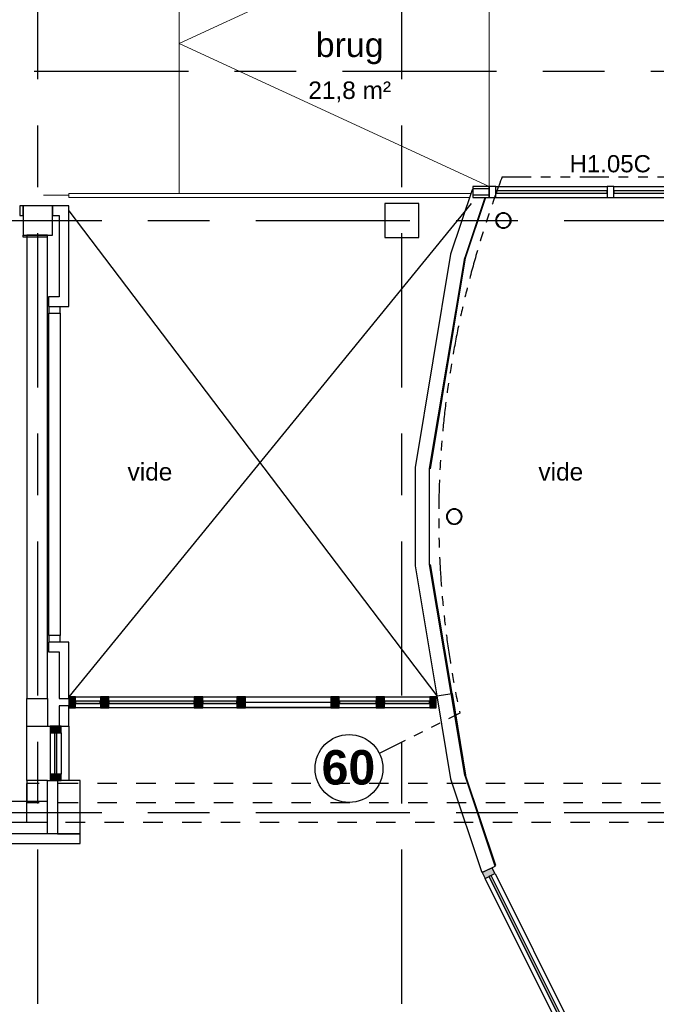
# Model space of a CAD drawing. Header units: millimetres. Extents: x -5940 to 121280, y -35718 to 26615.
# Tile 13 of 52: x 22313 to 28872, y -1975 to 8169. Entities that reach past the tile are written whole.
import ezdxf

# ---------------------------------------------------------------- set-up
doc = ezdxf.new("R2010")
doc.units = ezdxf.units.MM
doc.header["$LTSCALE"] = 100
for name, pattern in [('Center', [31.75, 6.35, -4.7625, 15.875, -4.7625]), ('dash-dash-dash', [8, 3, -1, 1, -1, 1, -1]), ('Hidden', [4, 2, -2])]:
    doc.linetypes.add(name, pattern=pattern)
for name, color, linetype in [('AL18----_BRANDSCHEIDING', 1, 'Continuous'), ('AL21----_BUITENWAND', 3, 'Continuous'), ('AL22----_BINNENWAND', 2, 'Continuous'), ('AL28----_CONSTRUCTIES', 4, 'Continuous'), ('AL31----_BUITENKOZIJN', 1, 'Continuous'), ('AL32----_BINNENKOZIJN', 1, 'Continuous'), ('AL32----_BINNENKOZIJN_MERKCODE', 1, 'Continuous'), ('AL33----_VLOEROPENINGEN', 2, 'Continuous'), ('BL$7----_DOORSNEDE', 8, 'Continuous'), ('BL$7----_STRAMIEN', 8, 'Continuous'), ('BL$8----_ALGEMENE TEKST', 2, 'Continuous'), ('BL$8----_NVO RUIMTE', 253, 'Hidden'), ('BL$8----_RUIMTEBENAMING', 2, 'Continuous')]:
    doc.layers.add(name, color=color, linetype=linetype)
doc.layers.add('AL24----_HELLINGSBANEN', color=3, linetype='Continuous', lineweight=13)
doc.layers.add('AL34----_BALUSTRADES EN LEUNINGEN', color=1, linetype='Continuous', lineweight=9)
doc.styles.add('Arial_2', font='arial.ttf', dxfattribs={"height": 245.883234})
doc.styles.add('Arial_3', font='arial.ttf', dxfattribs={"height": 177.035928})
doc.styles.add('Arial_B', font='arialbd.ttf', dxfattribs={"height": 355.164671})
doc.styles.get("Standard").update_dxf_attribs({"font": 'arial.ttf'})

# ---------------------------------------------------------------- blocks, each defined once
blk = doc.blocks.new('Rectangular Mullion - 31_CWM_067x114-7812522-_--_101 1e verdieping')
at = {"linetype": 'ByBlock', "lineweight": -2}
blk.add_hatch(color=0, dxfattribs=at).paths.add_polyline_path([(0, 114), (-67, 114), (-67, 0), (0, 0)], flags=0)
at = {"color": 0, "linetype": 'ByBlock', "lineweight": -2}
for p, q in [((0, 114), (-67, 114)), ((-67, 114), (-67, 0)), ((0, 0), (0, 114)), ((-67, 0), (0, 0))]:
    blk.add_line(p, q, dxfattribs=at)
blk = doc.blocks.new('System Panel - 31_CWP_glas_2-7812624-_--_101 1e verdieping')
at = {"linetype": 'ByBlock', "lineweight": -2}
blk.add_hatch(color=0, dxfattribs=at).paths.add_polyline_path([(128, -69), (128, -45), (-128, -45), (-128, -69)], flags=0)
at = {"color": 0, "linetype": 'ByBlock', "lineweight": -2}
for p, q in [((128, -45), (-128, -45)), ((-128, -45), (-128, -69)), ((-128, -69), (128, -69)), ((128, -69), (128, -45))]:
    blk.add_line(p, q, dxfattribs=at)
blk = doc.blocks.new('System Panel - 31_CWP_glas_2-7812568-_--_101 1e verdieping')
at = {"linetype": 'ByBlock', "lineweight": -2}
blk.add_hatch(color=0, dxfattribs=at).paths.add_polyline_path([(-18, -69), (440, -69), (440, -45), (-440, -45), (-440, -69)], flags=0)
at = {"color": 0, "linetype": 'ByBlock', "lineweight": -2}
for p, q in [((440, -45), (-440, -45)), ((-440, -45), (-440, -69)), ((-440, -69), (440, -69)), ((440, -69), (440, -45))]:
    blk.add_line(p, q, dxfattribs=at)
blk = doc.blocks.new('System Panel - 31_CWP_glas_2-7812569-_--_101 1e verdieping')
at = {"linetype": 'ByBlock', "lineweight": -2}
blk.add_hatch(color=0, dxfattribs=at).paths.add_polyline_path([(175, -69), (175, -45), (-175, -45), (-175, -69)], flags=0)
at = {"color": 0, "linetype": 'ByBlock', "lineweight": -2}
for p, q in [((175, -45), (-175, -45)), ((-175, -45), (-175, -69)), ((-175, -69), (175, -69)), ((175, -69), (175, -45))]:
    blk.add_line(p, q, dxfattribs=at)
blk = doc.blocks.new('31_DO_deur_0 - deur-9214664-_--_101 1e verdieping')
at = {"color": 0, "linetype": 'ByBlock', "lineweight": -2}
for p, q in [((-440, -57), (440, -57)), ((-440, -111), (-440, -57)), ((440, -57), (440, -111)), ((440, -111), (-440, -111))]:
    blk.add_line(p, q, dxfattribs=at)
blk = doc.blocks.new('System Panel - 31_CWP_glas_2-7812813-_--_101 1e verdieping')
at = {"linetype": 'ByBlock', "lineweight": -2}
blk.add_hatch(color=0, dxfattribs=at).paths.add_polyline_path([(189, -69), (189, -45), (-189, -45), (-189, -69)], flags=0)
at = {"color": 0, "linetype": 'ByBlock', "lineweight": -2}
for p, q in [((189, -45), (-189, -45)), ((-189, -45), (-189, -69)), ((-189, -69), (189, -69)), ((189, -69), (189, -45))]:
    blk.add_line(p, q, dxfattribs=at)
blk = doc.blocks.new('Rectangular Mullion - 31_CWM_067x114-7812747-_--_101 1e verdieping')
at = {"linetype": 'ByBlock', "lineweight": -2}
blk.add_hatch(color=0, dxfattribs=at).paths.add_polyline_path([(-67, 114), (0, 114), (0, 0), (-67, 0)], flags=0)
at = {"color": 0, "linetype": 'ByBlock', "lineweight": -2}
for p, q in [((-67, 114), (0, 114)), ((-67, 0), (-67, 114)), ((0, 114), (0, 0)), ((0, 0), (-67, 0))]:
    blk.add_line(p, q, dxfattribs=at)
blk = doc.blocks.new('Rectangular Mullion - 31_CWM_088x114-7812622-_--_101 1e verdieping')
at = {"color": 0, "linetype": 'ByBlock', "lineweight": -2}
for p, q in [((26041, 32908), (26298, 32908)), ((26298, 32794), (26041, 32794))]:
    blk.add_line(p, q, dxfattribs=at)
blk = doc.blocks.new('Rectangular Mullion - 31_CWM_088x114-7812516-_--_101 1e verdieping')
at = {"color": 0, "linetype": 'ByBlock', "lineweight": -2}
for p, q in [((26386, 32908), (27266, 32908)), ((27266, 32794), (26386, 32794))]:
    blk.add_line(p, q, dxfattribs=at)
blk = doc.blocks.new('Rectangular Mullion - 31_CWM_088x114-7812517-_--_101 1e verdieping')
at = {"color": 0, "linetype": 'ByBlock', "lineweight": -2}
for p, q in [((27354, 32908), (27704, 32908)), ((27704, 32794), (27354, 32794))]:
    blk.add_line(p, q, dxfattribs=at)
blk = doc.blocks.new('Rectangular Mullion - 31_CWM_088x114-7812808-_--_101 1e verdieping')
at = {"color": 0, "linetype": 'ByBlock', "lineweight": -2}
for p, q in [((28760, 32908), (29139, 32908)), ((29139, 32794), (28760, 32794))]:
    blk.add_line(p, q, dxfattribs=at)
blk = doc.blocks.new('Rectangular Mullion - 31_CWM_088x114-7812519-_--_101 1e verdieping')
at = {"linetype": 'ByBlock', "lineweight": -2}
blk.add_hatch(color=0, dxfattribs=at).paths.add_polyline_path([(-44, 114), (44, 114), (44, 0), (-44, 0)], flags=0)
at = {"color": 0, "linetype": 'ByBlock', "lineweight": -2}
for p, q in [((-44, 114), (44, 114)), ((-44, 0), (-44, 114)), ((44, 114), (44, 0)), ((44, 0), (-44, 0))]:
    blk.add_line(p, q, dxfattribs=at)
blk = doc.blocks.new('Rectangular Mullion - 31_CWM_088x114-V1-_--_101 1e verdieping')
at = {"linetype": 'ByBlock', "lineweight": -2}
blk.add_hatch(color=0, dxfattribs=at).paths.add_polyline_path([(44, 114), (44, 0), (-44, 0), (-44, 114)], flags=0)
at = {"color": 0, "linetype": 'ByBlock', "lineweight": -2}
for p, q in [((-44, 114), (44, 114)), ((-44, 0), (-44, 114)), ((44, 114), (44, 111)), ((44, 0), (-44, 0)), ((44, 57), (44, 0))]:
    blk.add_line(p, q, dxfattribs=at)
blk = doc.blocks.new('Rectangular Mullion - 31_CWM_088x114-V2-_--_101 1e verdieping')
at = {"linetype": 'ByBlock', "lineweight": -2}
blk.add_hatch(color=0, dxfattribs=at).paths.add_polyline_path([(-18, 114), (44, 114), (44, 0), (-44, 0), (-44, 114)], flags=0)
at = {"color": 0, "linetype": 'ByBlock', "lineweight": -2}
for p, q in [((-44, 114), (44, 114)), ((-44, 111), (-44, 114)), ((44, 114), (44, 0)), ((-44, 0), (-44, 57)), ((44, 0), (-44, 0))]:
    blk.add_line(p, q, dxfattribs=at)
blk = doc.blocks.new('System Panel - 31_CWP_glas_2-8065269-_--_101 1e verdieping')
at = {"linetype": 'ByBlock', "lineweight": -2}
blk.add_hatch(color=0, dxfattribs=at).paths.add_polyline_path([(-232, -69), (232, -69), (232, -45), (-232, -45)], flags=0)
at = {"color": 0, "linetype": 'ByBlock', "lineweight": -2}
for p, q in [((232, -45), (-232, -45)), ((-232, -45), (-232, -69)), ((-232, -69), (232, -69)), ((232, -69), (232, -45))]:
    blk.add_line(p, q, dxfattribs=at)
blk = doc.blocks.new('Rectangular Mullion - 31_CWM_088x114-8065267-_--_101 1e verdieping')
at = {"color": 0, "linetype": 'ByBlock', "lineweight": -2}
for p, q in [((29227, 32908), (29691, 32908)), ((29691, 32794), (29227, 32794))]:
    blk.add_line(p, q, dxfattribs=at)
blk = doc.blocks.new('Rectangular Mullion - 31_CWM_088x114-7812740-_--_101 1e verdieping')
at = {"linetype": 'ByBlock', "lineweight": -2}
blk.add_hatch(color=0, dxfattribs=at).paths.add_polyline_path([(-44, 114), (44, 114), (44, 0), (-44, 0)], flags=0)
at = {"color": 0, "linetype": 'ByBlock', "lineweight": -2}
for p, q in [((-44, 114), (44, 114)), ((-44, 0), (-44, 114)), ((44, 114), (44, 0)), ((44, 0), (-44, 0))]:
    blk.add_line(p, q, dxfattribs=at)
blk = doc.blocks.new('System Panel - 31_CWP_glas_2-7841744-_--_101 1e verdieping')
at = {"linetype": 'ByBlock', "lineweight": -2}
blk.add_hatch(color=0, dxfattribs=at).paths.add_polyline_path([(213, -45), (-213, -45), (-213, -69), (213, -69)], flags=0)
at = {"color": 0, "linetype": 'ByBlock', "lineweight": -2}
for p, q in [((213, -45), (-213, -45)), ((-213, -45), (-213, -69)), ((-213, -69), (213, -69)), ((213, -69), (213, -45))]:
    blk.add_line(p, q, dxfattribs=at)
blk = doc.blocks.new('Rectangular Mullion - 31_CWM_067x114-7841745-_--_101 1e verdieping')
at = {"linetype": 'ByBlock', "lineweight": -2}
blk.add_hatch(color=0, dxfattribs=at).paths.add_polyline_path([(0, 0), (-67, 0), (-67, 114), (0, 114)], flags=0)
at = {"color": 0, "linetype": 'ByBlock', "lineweight": -2}
for p, q in [((-67, 114), (0, 114)), ((-67, 0), (-67, 114)), ((0, 114), (0, 0)), ((0, 0), (-67, 0))]:
    blk.add_line(p, q, dxfattribs=at)
blk = doc.blocks.new('Rectangular Mullion - 31_CWM_067x114-7841746-_--_101 1e verdieping')
at = {"linetype": 'ByBlock', "lineweight": -2}
blk.add_hatch(color=0, dxfattribs=at).paths.add_polyline_path([(-67, 0), (0, 0), (0, 114), (-67, 114)], flags=0)
at = {"color": 0, "linetype": 'ByBlock', "lineweight": -2}
for p, q in [((0, 114), (-67, 114)), ((-67, 114), (-67, 0)), ((0, 0), (0, 114)), ((-67, 0), (0, 0))]:
    blk.add_line(p, q, dxfattribs=at)
blk = doc.blocks.new('Rectangular Mullion - 31_CWM_067x114-8063772-_--_101 1e verdieping')
at = {"color": 0, "linetype": 'ByBlock', "lineweight": -2}
for p, q in [((25769, 36860), (25883, 36860)), ((25769, 33538), (25769, 36860)), ((25883, 36860), (25883, 33538)), ((25883, 33538), (25769, 33538))]:
    blk.add_line(p, q, dxfattribs=at)
blk = doc.blocks.new('Rectangular Mullion - 31_CWM_067x114-V25-_--_101 1e verdieping')
at = {"color": 0, "linetype": 'ByBlock', "lineweight": -2}
for p, q in [((-67, 0), (-67, 114)), ((-67, 114), (0, 114)), ((0, 0), (-67, 0))]:
    blk.add_line(p, q, dxfattribs=at)
blk = doc.blocks.new('Rectangular Mullion - 31_CWM_067x114-V26-_--_101 1e verdieping')
at = {"color": 0, "linetype": 'ByBlock', "lineweight": -2}
for p, q in [((0, 114), (-67, 114)), ((-67, 114), (-67, 0)), ((-67, 0), (0, 0))]:
    blk.add_line(p, q, dxfattribs=at)
blk = doc.blocks.new('System Panel - 31_CWP_glas_2-9056606-_--_101 1e verdieping')
at = {"color": 0, "linetype": 'ByBlock', "lineweight": -2}
for p, q in [((574.75, 69), (-574.75, 69)), ((-574.75, 69), (-574.75, 45)), ((-574.75, 45), (574.75, 45)), ((574.75, 45), (574.75, 69))]:
    blk.add_line(p, q, dxfattribs=at)
blk = doc.blocks.new('Rectangular Mullion - 32-67x114-9024798-_--_101 1e verdieping')
at = {"color": 0, "linetype": 'ByBlock', "lineweight": -2}
for p, q in [((31588, 38164), (32737, 38164)), ((31588, 38050), (32737, 38050))]:
    blk.add_line(p, q, dxfattribs=at)
blk = doc.blocks.new('Rectangular Mullion - 32-67x114-9055996-_--_101 1e verdieping')
at = {"color": 0, "linetype": 'ByBlock', "lineweight": -2}
for p, q in [((-67, 0), (0, 0)), ((-67, -114), (-67, 0)), ((0, 0), (0, -114)), ((0, -114), (-67, -114))]:
    blk.add_line(p, q, dxfattribs=at)
blk = doc.blocks.new('Rectangular Mullion - 32-67x114-9024799-_--_101 1e verdieping')
at = {"color": 0, "linetype": 'ByBlock', "lineweight": -2}
for p, q in [((30371, 38164), (31521, 38164)), ((30371, 38050), (31521, 38050))]:
    blk.add_line(p, q, dxfattribs=at)
blk = doc.blocks.new('Rectangular Mullion - 32-67x114-9056097-_--_101 1e verdieping')
at = {"color": 0, "linetype": 'ByBlock', "lineweight": -2}
for p, q in [((-33.5, 0), (33.5, 0)), ((-33.5, -114), (-33.5, 0)), ((33.5, 0), (33.5, -114)), ((33.5, -114), (-33.5, -114))]:
    blk.add_line(p, q, dxfattribs=at)
blk = doc.blocks.new('System Panel - 31_CWP_glas_2-8535325-_--_101 1e verdieping')
at = {"linetype": 'ByBlock', "lineweight": -2}
blk.add_hatch(color=0, dxfattribs=at).paths.add_polyline_path([(1031, 45), (1031, 69), (-1031, 69), (-1031, 45), (-391, 45)], flags=0)
at = {"color": 0, "linetype": 'ByBlock', "lineweight": -2}
for p, q in [((1031, 69), (-1031, 69)), ((-1031, 69), (-1031, 45)), ((-1031, 45), (1031, 45)), ((1031, 45), (1031, 69))]:
    blk.add_line(p, q, dxfattribs=at)
blk = doc.blocks.new('Rectangular Mullion - 32-67x114-V105-_--_101 1e verdieping')
at = {"linetype": 'ByBlock', "lineweight": -2}
blk.add_hatch(color=0, dxfattribs=at).paths.add_polyline_path([(-67, 0), (-67, -114), (0, -114), (0, 0)], flags=0)
at = {"color": 0, "linetype": 'ByBlock', "lineweight": -2}
for p, q in [((0, 0), (-67, 0)), ((-67, 0), (-67, -114)), ((0, -114), (0, 0)), ((-67, -114), (0, -114))]:
    blk.add_line(p, q, dxfattribs=at)
blk = doc.blocks.new('Rectangular Mullion - 32-88x114-8535324-_--_101 1e verdieping')
at = {"color": 0, "linetype": 'ByBlock', "lineweight": -2}
for p, q in [((30364, 31086), (31286, 29243)), ((31184, 29192), (30262, 31035))]:
    blk.add_line(p, q, dxfattribs=at)
blk = doc.blocks.new('Railing - Railing-9387230-_--_101 1e verdieping')
at = {"color": 0, "linetype": 'ByBlock', "lineweight": -2}
for p, q in [((25974, 38052), (25974, 38092)), ((27111, 38092), (25974, 38092)), ((27111, 38052), (25974, 38052)), ((30116, 38092), (27111, 38092)), ((30102, 38052), (27111, 38052))]:
    blk.add_line(p, q, dxfattribs=at)
blk = doc.blocks.new('28_GdV_staal_buis_kolom - B160x6_3-V246-_--_101 1e verdieping')
at = {"linetype": 'ByBlock', "lineweight": -2}
h = blk.add_hatch(dxfattribs=at)
h.set_pattern_fill('FP_96', color=0, style=0, pattern_type=2)
h.set_pattern_definition([(45, (-30450.32, -37813.86), (-106.066, 106.066), [])])
h.paths.add_polyline_path([(0, -80), (31, -74), (57, -57), (74, -31), (80, 0), (74, 31), (57, 57), (31, 74), (0, 80), (-31, 74), (-57, 57), (-74, 31), (-80, 0), (-74, -31), (-57, -57), (-31, -74)], flags=0)
h.paths.add_polyline_path([(0, -74), (-28, -68), (-52, -52), (-68, -28), (-74, 0), (-68, 28), (-52, 52), (-28, 68), (0, 74), (28, 68), (52, 52), (68, 28), (74, 0), (68, -28), (52, -52), (28, -68)], flags=0)
at = {"color": 0, "linetype": 'ByBlock', "lineweight": -2}
for radius, start, end in [(80, 360, 180), (80, 180, 360), (73.7, 0, 180), (73.7, 180, 0)]:
    blk.add_arc((0, 0), radius, start, end, dxfattribs=at)
blk = doc.blocks.new('28_GdV_staal_buis_kolom - B160x6_3-V247-_--_101 1e verdieping')
at = {"linetype": 'ByBlock', "lineweight": -2}
h = blk.add_hatch(dxfattribs=at)
h.set_pattern_fill('FP_97', color=0, style=0, pattern_type=2)
h.set_pattern_definition([(45, (-29944.06, -34763.86), (-106.066, 106.066), [])])
h.paths.add_polyline_path([(0, -80), (31, -74), (57, -57), (74, -31), (80, 0), (74, 31), (57, 57), (31, 74), (0, 80), (-31, 74), (-57, 57), (-74, 31), (-80, 0), (-74, -31), (-57, -57), (-31, -74)], flags=0)
h.paths.add_polyline_path([(0, -74), (-28, -68), (-52, -52), (-68, -28), (-74, 0), (-68, 28), (-52, 52), (-28, 68), (0, 74), (28, 68), (52, 52), (68, 28), (74, 0), (68, -28), (52, -52), (28, -68)], flags=0)
at = {"color": 0, "linetype": 'ByBlock', "lineweight": -2}
for radius, start, end in [(80, 360, 180), (80, 180, 360), (73.7, 0, 180), (73.7, 180, 0)]:
    blk.add_arc((0, 0), radius, start, end, dxfattribs=at)

msp = doc.modelspace()

# ---------------------------------------------------------------- linework, layer by layer
at = {"layer": 'AL18----_BRANDSCHEIDING', "linetype": 'dash-dash-dash'}
for p, q in [((27283.1, 6550), (30193, 6550)), ((26018.8, 610.7), (26850.5, 1026.9))]:
    msp.add_line(p, q, dxfattribs=at)
at = {"layer": 'AL18----_BRANDSCHEIDING'}
msp.add_circle((25705.8, 454), 350, dxfattribs=at)
at = {"layer": 'AL18----_BRANDSCHEIDING', "linetype": 'dash-dash-dash'}
msp.add_ellipse((56250, 3050), major_axis=(29620, 0), ratio=0.5658058, start_param=2.9312031, end_param=3.2627088, dxfattribs=at)
at = {"layer": 'AL21----_BUITENWAND'}
for p, q in [((22820, 1100), (22720, 1100)), ((22720, 1100), (22720, 890)), ((22820, 890), (22820, 1100)), ((22386, 890), (22820, 890)), ((22386, 330), (22386, 114)), ((22600, 330), (22386, 330)), ((22600, -220), (22600, 330)), ((26752.6, 347.4), (27071.7, -606.9)), ((26897.7, 383.5), (27209.6, -549.4)), ((27218.9, -545.6), (26907.4, 385.9)), ((22600, 114), (17753, 114)), ((17753, -100), (22600, -100)), ((22935, -220), (22175, -220)), ((22935, -320), (22935, -220)), ((22175, -320), (22935, -320)), ((27071.7, -606.9), (27077.6, -618.6)), ((27077.6, -618.6), (27210.8, -551.9)), ((27209.6, -549.4), (27218.9, -545.6)), ((27209.7, -549.7), (27209.6, -549.4)), ((27210.8, -551.9), (27209.7, -549.7))]:
    msp.add_line(p, q, dxfattribs=at)
for points in [[(26610, 1201.6), (26766.9, 1227.7)], [(26897.7, 383.5), (26757, 1226.1)], [(26766.9, 1227.7), (26907.4, 385.9)], [(22600, 330), (22386, 330), (22386, 1174), (22600, 1174), (22600, 890)], [(26610, 1201.6), (26752.6, 347.4)], [(22820, 890), (22820, 330)], [(22600, 330), (22701.3, 330)]]:
    msp.add_lwpolyline(points, dxfattribs=at)
msp.add_lwpolyline([(22701.3, 330), (22701.3, -220), (22935, -220), (22935, 330)], close=True, dxfattribs=at)
at = {"layer": 'AL22----_BINNENWAND'}
for p, q in [((26974.7, 6416.6), (26752.6, 5752.6)), ((26983, 6413.8), (26974.7, 6416.6)), ((27150, 6450), (26983, 6450)), ((26983, 6450), (26983, 6425)), ((26983, 6425), (26983, 6413.8)), ((27150, 6425), (26983, 6425)), ((26983, 6413.8), (26983, 6336)), ((27103.9, 6333.3), (26897.7, 5716.5)), ((26907.4, 5714.1), (27113.4, 6330.2)), ((27150, 6361), (26983, 6361)), ((26983, 6336), (27104.8, 6336)), ((27103.9, 6333.3), (27104.8, 6336)), ((27113.4, 6330.2), (27103.9, 6333.3)), ((27104.8, 6336), (27150, 6336)), ((22350, 6250), (22313, 6250)), ((22350, 6150), (22350, 6250)), ((22820, 6250), (22650, 6250)), ((22650, 6250), (22650, 6150)), ((22820, 5213), (22820, 6250)), ((22313, 6150), (22350, 6150)), ((22650, 6150), (22720, 6150)), ((22720, 6150), (22720, 5313)), ((22350, 5950), (22386, 5950)), ((22350, 5930), (22350, 5950)), ((22386, 5930), (22350, 5930)), ((22386, 5950), (22600, 5950)), ((22386, 5950), (22386, 1174)), ((22600, 5950), (22386, 5950)), ((22600, 5930), (22386, 5930)), ((22386, 5930), (22386, 1174)), ((22600, 1174), (22600, 5950)), ((26752.6, 5752.6), (26386.1, 3556.5)), ((26535.1, 3544.2), (26897.7, 5716.5)), ((26545.1, 3543.3), (26907.4, 5714.1)), ((22720, 5313), (22610, 5313)), ((22610, 5313), (22610, 5213)), ((22610, 5213), (22820, 5213)), ((26386.1, 3556.5), (26386.1, 2543.5)), ((26535.1, 2555.8), (26535.1, 3544.2)), ((26386.1, 2543.5), (26610, 1201.6)), ((26757, 1226.1), (26535.1, 2555.8)), ((26766.9, 1227.7), (26545.1, 2556.7)), ((22820, 1757.5), (22610, 1757.5)), ((22610, 1757.5), (22610, 1657.5)), ((22820, 1174), (22820, 1757.5)), ((22610, 1657.5), (22720, 1657.5)), ((22720, 1657.5), (22720, 1174)), ((22720, 1174), (22820, 1174))]:
    msp.add_line(p, q, dxfattribs=at)
msp.add_lwpolyline([(26610, 1201.6), (26766.9, 1227.7)], dxfattribs=at)
at = {"layer": 'AL24----_HELLINGSBANEN'}
for p, q in [((27150, 9400), (23957, 7925)), ((23957, 9128), (23957, 6378)), ((27150, 9128), (27150, 6450)), ((23957, 7925), (27150, 6450)), ((22820, 6361), (22557, 6361))]:
    msp.add_line(p, q, dxfattribs=at)
at = {"layer": 'AL28----_CONSTRUCTIES'}
for p, q in [((22650, 6250), (22350, 6250)), ((22350, 6250), (22350, 5950)), ((22650, 5950), (22650, 6250)), ((26425, 6275), (26075, 6275)), ((26075, 6275), (26075, 5925)), ((26425, 5925), (26425, 6275)), ((22600, 5950), (22650, 5950)), ((26075, 5925), (26425, 5925))]:
    msp.add_line(p, q, dxfattribs=at)
at = {"layer": 'AL28----_CONSTRUCTIES', "linetype": 'ByBlock'}
for p, q in [((22386, 100), (22386, 300)), ((22386, -100), (22386, 100))]:
    msp.add_line(p, q, dxfattribs=at)
at = {"layer": 'AL28----_CONSTRUCTIES', "linetype": 'Hidden'}
for p, q in [((90114, 300), (22386, 300)), ((90114, 100), (22386, 100)), ((22386, -100), (90114, -100))]:
    msp.add_line(p, q, dxfattribs=at)
at = {"layer": 'AL31----_BUITENKOZIJN'}
for points in [[(22626, 823), (22626, 397)], [(22740, 823), (22740, 397)]]:
    msp.add_lwpolyline(points, dxfattribs=at)
at = {"layer": 'AL32----_BINNENKOZIJN'}
for p, q in [((27150, 6425), (27150, 6450)), ((27150, 6361), (27150, 6425)), ((27150, 6336), (27150, 6361)), ((22313, 6250), (22313, 6150))]:
    msp.add_line(p, q, dxfattribs=at)
at = {"layer": 'AL33----_VLOEROPENINGEN'}
for p, q in [((26963.4, 6275), (22820, 1194)), ((22820, 6200), (26610, 1201.6))]:
    msp.add_line(p, q, dxfattribs=at)
at = {"layer": 'BL$7----_DOORSNEDE', "linetype": 'Center'}
msp.add_line((91837.3, 7633.7), (20470.3, 7633.7), dxfattribs=at)
at = {"layer": 'BL$7----_STRAMIEN', "linetype": 'Center'}
for p, q in [((22500, -6255.5), (22500, 25615.2)), ((26250, -6255.5), (26250, 25615.2)), ((-4940.3, 6100), (120279.6, 6100)), ((-4940.3, 0), (120279.6, 0))]:
    msp.add_line(p, q, dxfattribs=at)

# ---------------------------------------------------------------- block references
at = {"layer": 'AL28----_CONSTRUCTIES'}
for name, p in [('28_GdV_staal_buis_kolom - B160x6_3-V246-_--_101 1e verdieping', (27296.3, 6100)), ('28_GdV_staal_buis_kolom - B160x6_3-V247-_--_101 1e verdieping', (26790, 3050))]:
    msp.add_blockref(name, p, dxfattribs=at)
at = {"layer": 'AL31----_BUITENKOZIJN'}
for name, p, rotation in [('Rectangular Mullion - 31_CWM_067x114-7812522-_--_101 1e verdieping', (22820, 1194), 180), ('Rectangular Mullion - 31_CWM_067x114-7841746-_--_101 1e verdieping', (22740, 890), 89.99999999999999), ('System Panel - 31_CWP_glas_2-7841744-_--_101 1e verdieping', (22740, 610), 270), ('Rectangular Mullion - 32-67x114-V105-_--_101 1e verdieping', (27077.6, -618.6), 116.5866976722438), ('System Panel - 31_CWP_glas_2-8535325-_--_101 1e verdieping', (27568.9, -1600.4), 296.5866976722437)]:
    msp.add_blockref(name, p, dxfattribs=dict(at, rotation=rotation))
for name, p in [('Rectangular Mullion - 31_CWM_088x114-7812622-_--_101 1e verdieping', (-3154.1, -31713.9)), ('System Panel - 31_CWP_glas_2-7812624-_--_101 1e verdieping', (23015.5, 1194)), ('Rectangular Mullion - 31_CWM_088x114-7812516-_--_101 1e verdieping', (-3154.1, -31713.9)), ('System Panel - 31_CWP_glas_2-7812568-_--_101 1e verdieping', (23672, 1194)), ('Rectangular Mullion - 31_CWM_088x114-7812517-_--_101 1e verdieping', (-3154.1, -31713.9)), ('System Panel - 31_CWP_glas_2-7812569-_--_101 1e verdieping', (24375, 1194)), ('Rectangular Mullion - 31_CWM_088x114-7812516-_--_101 1e verdieping', (-1748.1, -31713.9)), ('31_DO_deur_0 - deur-9214664-_--_101 1e verdieping', (25078, 1194)), ('Rectangular Mullion - 31_CWM_088x114-7812808-_--_101 1e verdieping', (-3154.1, -31713.9)), ('System Panel - 31_CWP_glas_2-7812813-_--_101 1e verdieping', (25795.3, 1194)), ('Rectangular Mullion - 31_CWM_088x114-8065267-_--_101 1e verdieping', (-3154.1, -31713.9)), ('System Panel - 31_CWP_glas_2-8065269-_--_101 1e verdieping', (26304.7, 1194)), ('Rectangular Mullion - 32-88x114-8535324-_--_101 1e verdieping', (-3154.1, -31713.9))]:
    msp.add_blockref(name, p, dxfattribs=at)
at = {"layer": 'AL31----_BUITENKOZIJN', "extrusion": (0, 0, -1)}
for name, p, rotation in [('Rectangular Mullion - 31_CWM_088x114-7812519-_--_101 1e verdieping', (-23188, 1194), 180), ('Rectangular Mullion - 31_CWM_088x114-7812519-_--_101 1e verdieping', (-24156, 1194), 180), ('Rectangular Mullion - 31_CWM_088x114-V1-_--_101 1e verdieping', (-24594, 1194), 180), ('Rectangular Mullion - 31_CWM_088x114-V2-_--_101 1e verdieping', (-25562, 1194), 180), ('Rectangular Mullion - 31_CWM_088x114-7812740-_--_101 1e verdieping', (-26028.6, 1194), 180), ('Rectangular Mullion - 31_CWM_067x114-7812747-_--_101 1e verdieping', (-26603.9, 1194), 180), ('Rectangular Mullion - 31_CWM_067x114-7841745-_--_101 1e verdieping', (-22740, 330), 270)]:
    msp.add_blockref(name, p, dxfattribs=dict(at, rotation=rotation))
at = {"layer": 'AL32----_BINNENKOZIJN', "extrusion": (0, 0, -1)}
for name, p in [('Rectangular Mullion - 32-67x114-9055996-_--_101 1e verdieping', (-27150, 6450)), ('Rectangular Mullion - 32-67x114-9056097-_--_101 1e verdieping', (-28400, 6450))]:
    msp.add_blockref(name, p, dxfattribs=at)
at = {"layer": 'AL32----_BINNENKOZIJN'}
for name in ['Rectangular Mullion - 32-67x114-9024799-_--_101 1e verdieping', 'Rectangular Mullion - 32-67x114-9024798-_--_101 1e verdieping', 'Rectangular Mullion - 31_CWM_067x114-8063772-_--_101 1e verdieping']:
    msp.add_blockref(name, (-3154.1, -31713.9), dxfattribs=at)
for name, p, rotation in [('System Panel - 31_CWP_glas_2-9056606-_--_101 1e verdieping', (27791.7, 6450), 180), ('System Panel - 31_CWP_glas_2-9056606-_--_101 1e verdieping', (29008.2, 6450), 180), ('Rectangular Mullion - 31_CWM_067x114-V26-_--_101 1e verdieping', (22614.6, 1757.5), 269.9999999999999)]:
    msp.add_blockref(name, p, dxfattribs=dict(at, rotation=rotation))
at = {"layer": 'AL32----_BINNENKOZIJN', "extrusion": (0, 0, -1), "rotation": 90.00000000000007}
msp.add_blockref('Rectangular Mullion - 31_CWM_067x114-V25-_--_101 1e verdieping', (-22614.6, 5213), dxfattribs=at)
at = {"layer": 'AL34----_BALUSTRADES EN LEUNINGEN'}
msp.add_blockref('Railing - Railing-9387230-_--_101 1e verdieping', (-3154.1, -31713.9), dxfattribs=at)

# ---------------------------------------------------------------- texts
at = {"layer": 'AL18----_BRANDSCHEIDING', "insert": (25975.8, 643.9), "char_height": 355.16, "width": 638.369, "attachment_point": 3, "line_spacing_factor": 0.938532, "style": 'Arial_B'}
msp.add_mtext('60', dxfattribs=at)
at = {"layer": 'AL32----_BINNENKOZIJN_MERKCODE', "insert": (28397.2, 6773.6), "char_height": 177.04, "width": 997.881, "attachment_point": 2, "line_spacing_factor": 0.938532, "style": 'Arial_3'}
msp.add_mtext('H1.05C', dxfattribs=at)
at = {"layer": 'BL$8----_ALGEMENE TEKST', "color": 1, "char_height": 180, "width": 753, "attachment_point": 1, "line_spacing_factor": 0.938532}
for insert in [(23424.3, 3601.2), (27657.4, 3601.2)]:
    msp.add_mtext('vide', dxfattribs=dict(at, insert=insert))
at = {"layer": 'BL$8----_NVO RUIMTE', "color": 1, "insert": (25712.5, 7532.1), "char_height": 180, "width": 997.881, "attachment_point": 2, "line_spacing_factor": 0.938532, "style": 'Arial_3'}
msp.add_mtext('21,8 m²', dxfattribs=at)
at = {"layer": 'BL$8----_RUIMTEBENAMING', "insert": (25712.5, 8034.6), "char_height": 250, "width": 819, "attachment_point": 2, "line_spacing_factor": 0.938532, "style": 'Arial_2'}
msp.add_mtext('brug', dxfattribs=at)

doc.saveas('drawing.dxf')
